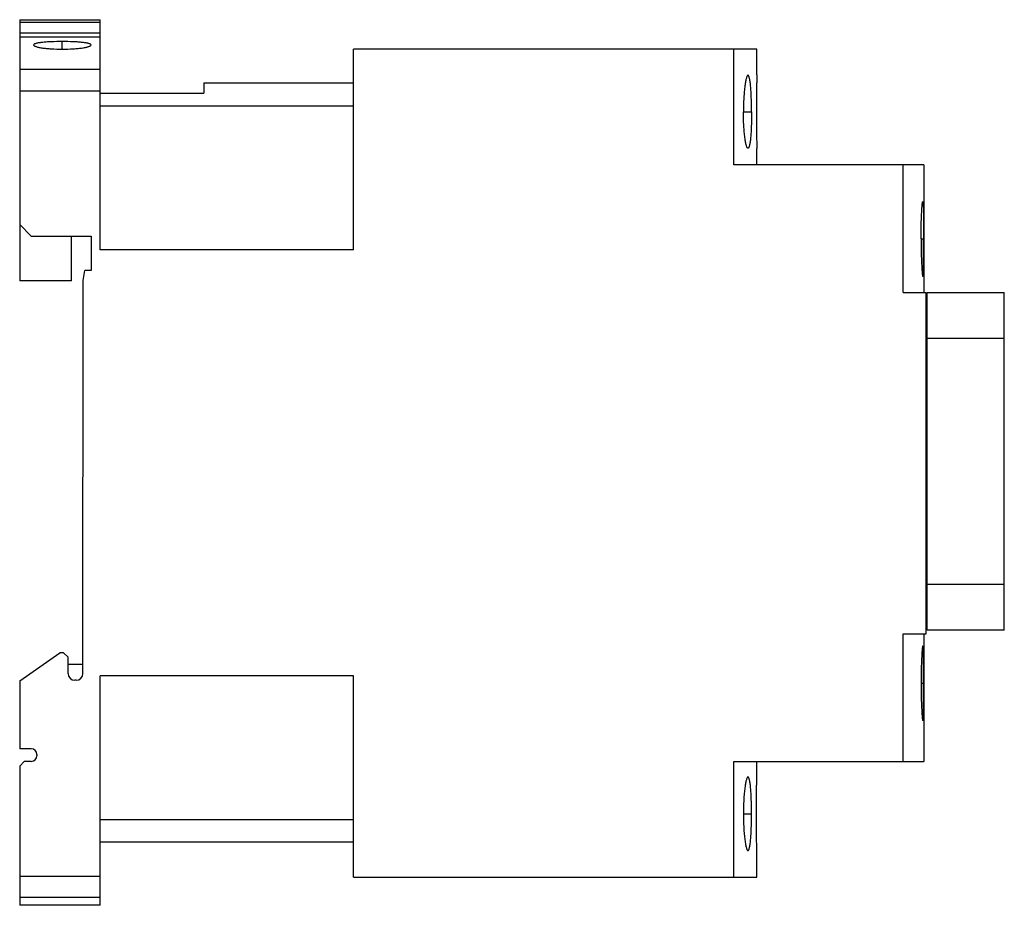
# Model space of a CAD drawing. Header units: millimetres. Extents: x 62.5 to 148.1, y 113.5 to 190.4.
import ezdxf

# ---------------------------------------------------------------- set-up
doc = ezdxf.new("R2010")
doc.units = ezdxf.units.MM
doc.header["$MEASUREMENT"] = 0
doc.layers.add('00_COMPONENTS_1', color=7, linetype='Continuous', lineweight=0)
doc.layers.add('03_AXES_1', color=7, linetype='Continuous', lineweight=0)

msp = doc.modelspace()

# ---------------------------------------------------------------- linework, layer by layer
at = {"layer": '00_COMPONENTS_1', "color": 18, "lineweight": 25, "true_color": 0x000000}
for p, q in [((62.529, 190.412), (62.529, 167.712)), ((62.529, 190.412), (69.529, 190.412)), ((62.529, 190.198), (69.529, 190.198)), ((69.529, 170.412), (69.529, 190.412)), ((69.529, 189.241), (62.529, 189.241)), ((62.529, 188.912), (69.529, 188.912)), ((91.529, 170.412), (91.529, 187.862)), ((126.578, 187.862), (91.529, 187.862)), ((124.579, 177.812), (124.579, 187.862)), ((126.578, 185.611), (126.578, 187.862)), ((62.529, 186.127), (69.529, 186.127)), ((78.529, 184.912), (91.529, 184.912)), ((78.529, 184.911), (78.529, 184.034)), ((69.529, 184.197), (62.529, 184.197)), ((69.529, 184.034), (78.529, 184.034)), ((91.529, 182.912), (69.529, 182.912)), ((126.578, 177.812), (126.578, 179.212)), ((141.079, 177.812), (124.579, 177.812)), ((139.279, 166.712), (139.279, 177.812)), ((141.079, 177.812), (141.079, 166.712)), ((63.529, 171.612), (62.529, 172.612)), ((63.529, 171.612), (68.729, 171.612)), ((67.029, 167.712), (67.029, 171.612)), ((68.729, 171.612), (68.729, 168.612)), ((91.529, 170.412), (69.529, 170.412)), ((68.033, 167.757), (68.191, 168.612)), ((68.729, 168.612), (68.191, 168.612)), ((67.029, 167.712), (62.529, 167.712)), ((68.029, 133.612), (68.033, 167.757)), ((139.279, 166.712), (141.279, 166.712)), ((141.279, 137.052), (141.279, 166.712)), ((141.379, 166.712), (148.079, 166.712)), ((141.379, 137.362), (141.379, 166.712)), ((148.079, 137.362), (148.079, 166.712)), ((148.079, 162.712), (141.379, 162.712)), ((141.379, 141.362), (148.079, 141.362)), ((139.279, 137.052), (141.279, 137.052)), ((139.279, 125.952), (139.279, 137.052)), ((141.079, 137.052), (141.079, 125.952)), ((148.079, 137.362), (141.379, 137.362)), ((62.529, 132.961), (66.029, 135.412)), ((66.329, 135.412), (66.029, 135.412)), ((66.329, 135.412), (66.729, 135.012)), ((66.729, 133.612), (66.729, 135.012)), ((66.729, 134.412), (68.029, 134.412)), ((62.529, 132.961), (62.529, 127.062)), ((67.429, 133.012), (67.329, 133.012)), ((69.529, 113.462), (69.529, 133.412)), ((91.529, 133.412), (69.529, 133.412)), ((91.529, 115.912), (91.529, 133.412)), ((63.529, 127.062), (62.529, 127.062)), ((62.529, 125.562), (62.929, 125.962)), ((63.529, 125.962), (62.929, 125.962)), ((64.029, 126.562), (64.029, 126.462)), ((124.579, 125.952), (141.079, 125.952)), ((124.579, 115.912), (124.579, 125.952)), ((126.578, 124.611), (126.578, 125.952)), ((62.529, 125.562), (62.529, 113.462)), ((69.529, 120.912), (91.529, 120.912)), ((91.529, 118.962), (69.529, 118.962)), ((126.578, 115.912), (126.578, 118.212)), ((62.529, 115.995), (69.529, 115.995)), ((91.529, 115.912), (126.578, 115.912)), ((69.529, 114.141), (62.529, 114.141)), ((69.529, 113.462), (62.529, 113.462))]:
    msp.add_line(p, q, dxfattribs=at)
for points, knots in [([(68.729, 188.22), (68.729, 188.246), (68.704, 188.267), (68.681, 188.282), (68.672, 188.288), (68.664, 188.293), (68.655, 188.297), (68.644, 188.302), (68.633, 188.307), (68.622, 188.312), (68.595, 188.323), (68.568, 188.332), (68.54, 188.34), (68.506, 188.35), (68.471, 188.359), (68.436, 188.366), (68.394, 188.375), (68.353, 188.383), (68.311, 188.391), (68.262, 188.399), (68.213, 188.406), (68.165, 188.413), (68.11, 188.42), (68.055, 188.427), (68, 188.433), (67.874, 188.447), (67.748, 188.458), (67.622, 188.467), (67.477, 188.477), (67.333, 188.485), (67.189, 188.491), (66.869, 188.505), (66.549, 188.51), (66.229, 188.51), (65.909, 188.51), (65.589, 188.505), (65.27, 188.491), (65.125, 188.485), (64.981, 188.477), (64.837, 188.467), (64.711, 188.458), (64.584, 188.447), (64.458, 188.433), (64.403, 188.427), (64.349, 188.421), (64.294, 188.413), (64.245, 188.406), (64.196, 188.399), (64.148, 188.391), (64.106, 188.383), (64.064, 188.375), (64.022, 188.366), (63.987, 188.359), (63.952, 188.35), (63.918, 188.34), (63.89, 188.332), (63.863, 188.323), (63.836, 188.312), (63.825, 188.307), (63.814, 188.302), (63.804, 188.297), (63.795, 188.293), (63.786, 188.288), (63.777, 188.282), (63.754, 188.267), (63.729, 188.246), (63.729, 188.22)], [0, 0, 0, 0, 1, 1, 1, 2, 2, 2, 3, 3, 3, 4, 4, 4, 5, 5, 5, 6, 6, 6, 7, 7, 7, 8, 8, 8, 9, 9, 9, 10, 10, 10, 11, 11, 11, 12, 12, 12, 13, 13, 13, 14, 14, 14, 15, 15, 15, 16, 16, 16, 17, 17, 17, 18, 18, 18, 19, 19, 19, 20, 20, 20, 21, 21, 21, 22, 22, 22, 22]), ([(63.729, 188.22), (63.729, 188.192), (63.753, 188.17), (63.777, 188.154), (63.797, 188.14), (63.816, 188.13), (63.836, 188.12), (63.863, 188.108), (63.89, 188.097), (63.918, 188.087), (63.953, 188.075), (63.987, 188.065), (64.022, 188.055), (64.064, 188.044), (64.106, 188.033), (64.148, 188.024), (64.196, 188.013), (64.245, 188.003), (64.293, 187.994), (64.348, 187.984), (64.403, 187.975), (64.458, 187.966), (64.583, 187.946), (64.709, 187.931), (64.835, 187.917), (64.979, 187.902), (65.124, 187.889), (65.268, 187.88), (65.588, 187.858), (65.908, 187.848), (66.229, 187.848), (66.55, 187.848), (66.87, 187.858), (67.19, 187.88), (67.334, 187.889), (67.479, 187.902), (67.623, 187.917), (67.749, 187.931), (67.875, 187.946), (68.001, 187.966), (68.056, 187.975), (68.11, 187.984), (68.165, 187.994), (68.214, 188.003), (68.262, 188.013), (68.311, 188.024), (68.353, 188.033), (68.395, 188.044), (68.436, 188.055), (68.471, 188.065), (68.506, 188.075), (68.54, 188.087), (68.568, 188.097), (68.596, 188.108), (68.622, 188.12), (68.642, 188.13), (68.662, 188.14), (68.681, 188.154), (68.705, 188.17), (68.729, 188.192), (68.729, 188.22)], [0, 0, 0, 0, 1, 1, 1, 2, 2, 2, 3, 3, 3, 4, 4, 4, 5, 5, 5, 6, 6, 6, 7, 7, 7, 8, 8, 8, 9, 9, 9, 10, 10, 10, 11, 11, 11, 12, 12, 12, 13, 13, 13, 14, 14, 14, 15, 15, 15, 16, 16, 16, 17, 17, 17, 18, 18, 18, 19, 19, 19, 20, 20, 20, 20]), ([(125.806, 185.584), (125.794, 185.584), (125.781, 185.577), (125.771, 185.568), (125.765, 185.563), (125.759, 185.556), (125.754, 185.549), (125.747, 185.541), (125.742, 185.532), (125.736, 185.523), (125.722, 185.499), (125.711, 185.473), (125.701, 185.447), (125.688, 185.413), (125.676, 185.378), (125.666, 185.343), (125.653, 185.299), (125.642, 185.255), (125.632, 185.211), (125.619, 185.158), (125.609, 185.105), (125.599, 185.052), (125.587, 184.99), (125.577, 184.929), (125.567, 184.867), (125.556, 184.798), (125.546, 184.728), (125.537, 184.658), (125.517, 184.499), (125.5, 184.339), (125.486, 184.178), (125.47, 183.995), (125.457, 183.812), (125.447, 183.629), (125.435, 183.43), (125.427, 183.232), (125.422, 183.033), (125.416, 182.826), (125.414, 182.619), (125.414, 182.412)], [0, 0, 0, 0, 1, 1, 1, 2, 2, 2, 3, 3, 3, 4, 4, 4, 5, 5, 5, 6, 6, 6, 7, 7, 7, 8, 8, 8, 9, 9, 9, 10, 10, 10, 11, 11, 11, 12, 12, 12, 13, 13, 13, 13]), ([(126.118, 182.412), (126.118, 182.618), (126.116, 182.825), (126.113, 183.032), (126.109, 183.231), (126.104, 183.429), (126.097, 183.628), (126.09, 183.811), (126.082, 183.994), (126.071, 184.177), (126.061, 184.337), (126.05, 184.498), (126.035, 184.658), (126.028, 184.727), (126.021, 184.797), (126.013, 184.867), (126.006, 184.928), (125.998, 184.99), (125.989, 185.051), (125.981, 185.105), (125.973, 185.158), (125.963, 185.211), (125.955, 185.255), (125.945, 185.299), (125.935, 185.343), (125.926, 185.378), (125.916, 185.413), (125.905, 185.448), (125.896, 185.473), (125.886, 185.499), (125.873, 185.523), (125.868, 185.532), (125.863, 185.541), (125.857, 185.549), (125.852, 185.556), (125.847, 185.563), (125.84, 185.568), (125.831, 185.577), (125.819, 185.584), (125.806, 185.584)], [0, 0, 0, 0, 1, 1, 1, 2, 2, 2, 3, 3, 3, 4, 4, 4, 5, 5, 5, 6, 6, 6, 7, 7, 7, 8, 8, 8, 9, 9, 9, 10, 10, 10, 11, 11, 11, 12, 12, 12, 13, 13, 13, 13]), ([(126.578, 185.61), (126.578, 185.588), (126.577, 185.565), (126.577, 185.542), (126.576, 185.516), (126.575, 185.49), (126.575, 185.463), (126.574, 185.427), (126.573, 185.391), (126.572, 185.355), (126.57, 185.256), (126.568, 185.156), (126.566, 185.056), (126.563, 184.923), (126.561, 184.791), (126.558, 184.658), (126.556, 184.497), (126.553, 184.336), (126.551, 184.175), (126.548, 183.992), (126.546, 183.809), (126.545, 183.625), (126.541, 183.221), (126.539, 182.816), (126.539, 182.412)], [0, 0, 0, 0, 1, 1, 1, 2, 2, 2, 3, 3, 3, 4, 4, 4, 5, 5, 5, 6, 6, 6, 7, 7, 7, 8, 8, 8, 8]), ([(125.806, 179.24), (125.794, 179.24), (125.781, 179.246), (125.771, 179.255), (125.765, 179.261), (125.759, 179.267), (125.754, 179.274), (125.747, 179.282), (125.742, 179.291), (125.736, 179.3), (125.722, 179.324), (125.711, 179.35), (125.701, 179.376), (125.688, 179.41), (125.676, 179.445), (125.666, 179.48), (125.653, 179.524), (125.642, 179.568), (125.632, 179.612), (125.619, 179.665), (125.609, 179.718), (125.599, 179.772), (125.587, 179.833), (125.577, 179.895), (125.567, 179.956), (125.556, 180.026), (125.547, 180.095), (125.538, 180.165), (125.517, 180.325), (125.5, 180.485), (125.486, 180.645), (125.47, 180.828), (125.457, 181.011), (125.447, 181.194), (125.435, 181.393), (125.427, 181.592), (125.422, 181.791), (125.416, 181.998), (125.414, 182.205), (125.414, 182.412)], [0, 0, 0, 0, 1, 1, 1, 2, 2, 2, 3, 3, 3, 4, 4, 4, 5, 5, 5, 6, 6, 6, 7, 7, 7, 8, 8, 8, 9, 9, 9, 10, 10, 10, 11, 11, 11, 12, 12, 12, 13, 13, 13, 13]), ([(126.118, 182.412), (126.118, 182.205), (126.116, 181.998), (126.113, 181.791), (126.109, 181.593), (126.104, 181.394), (126.097, 181.195), (126.09, 181.012), (126.082, 180.829), (126.071, 180.646), (126.061, 180.486), (126.05, 180.326), (126.035, 180.166), (126.028, 180.096), (126.021, 180.026), (126.013, 179.957), (126.006, 179.895), (125.998, 179.833), (125.989, 179.772), (125.981, 179.719), (125.973, 179.665), (125.963, 179.612), (125.955, 179.568), (125.945, 179.524), (125.935, 179.48), (125.926, 179.445), (125.916, 179.41), (125.905, 179.375), (125.896, 179.35), (125.886, 179.324), (125.873, 179.3), (125.868, 179.291), (125.863, 179.282), (125.857, 179.274), (125.852, 179.267), (125.847, 179.261), (125.84, 179.255), (125.831, 179.246), (125.819, 179.24), (125.806, 179.24)], [0, 0, 0, 0, 1, 1, 1, 2, 2, 2, 3, 3, 3, 4, 4, 4, 5, 5, 5, 6, 6, 6, 7, 7, 7, 8, 8, 8, 9, 9, 9, 10, 10, 10, 11, 11, 11, 12, 12, 12, 13, 13, 13, 13]), ([(126.539, 182.412), (126.539, 182.007), (126.541, 181.602), (126.545, 181.197), (126.546, 181.014), (126.548, 180.831), (126.551, 180.648), (126.553, 180.487), (126.556, 180.326), (126.558, 180.165), (126.561, 180.032), (126.563, 179.9), (126.566, 179.767), (126.568, 179.667), (126.57, 179.568), (126.572, 179.468), (126.573, 179.432), (126.574, 179.396), (126.575, 179.36), (126.575, 179.334), (126.576, 179.308), (126.577, 179.281), (126.577, 179.258), (126.578, 179.235), (126.578, 179.212)], [0, 0, 0, 0, 1, 1, 1, 2, 2, 2, 3, 3, 3, 4, 4, 4, 5, 5, 5, 6, 6, 6, 7, 7, 7, 8, 8, 8, 8]), ([(140.848, 171.362), (140.848, 171.573), (140.849, 171.784), (140.852, 171.996), (140.854, 172.199), (140.857, 172.403), (140.862, 172.606), (140.866, 172.793), (140.872, 172.98), (140.878, 173.168), (140.881, 173.253), (140.885, 173.338), (140.888, 173.424), (140.892, 173.503), (140.896, 173.581), (140.899, 173.66), (140.903, 173.731), (140.907, 173.803), (140.911, 173.874), (140.915, 173.938), (140.919, 174.001), (140.924, 174.064), (140.927, 174.119), (140.932, 174.173), (140.936, 174.228), (140.94, 174.273), (140.944, 174.319), (140.949, 174.364), (140.953, 174.4), (140.957, 174.436), (140.962, 174.472), (140.965, 174.498), (140.969, 174.524), (140.974, 174.549), (140.976, 174.558), (140.978, 174.567), (140.98, 174.576), (140.982, 174.583), (140.984, 174.59), (140.986, 174.596), (140.987, 174.6), (140.989, 174.604), (140.991, 174.608), (140.993, 174.61), (140.995, 174.612), (140.997, 174.612)], [0, 0, 0, 0, 1, 1, 1, 2, 2, 2, 3, 3, 3, 4, 4, 4, 5, 5, 5, 6, 6, 6, 7, 7, 7, 8, 8, 8, 9, 9, 9, 10, 10, 10, 11, 11, 11, 12, 12, 12, 13, 13, 13, 14, 14, 14, 15, 15, 15, 15]), ([(140.997, 174.612), (140.999, 174.612), (141.001, 174.61), (141.002, 174.608), (141.005, 174.604), (141.006, 174.6), (141.008, 174.596), (141.009, 174.59), (141.011, 174.583), (141.013, 174.576), (141.014, 174.567), (141.016, 174.558), (141.017, 174.549), (141.021, 174.524), (141.024, 174.498), (141.026, 174.472), (141.029, 174.436), (141.032, 174.4), (141.034, 174.364), (141.037, 174.319), (141.039, 174.273), (141.041, 174.228), (141.043, 174.173), (141.045, 174.119), (141.047, 174.064), (141.049, 174.001), (141.051, 173.937), (141.052, 173.874), (141.054, 173.803), (141.056, 173.731), (141.057, 173.66), (141.058, 173.581), (141.059, 173.502), (141.061, 173.424), (141.062, 173.338), (141.063, 173.253), (141.063, 173.167), (141.065, 172.98), (141.067, 172.793), (141.068, 172.606), (141.069, 172.402), (141.069, 172.199), (141.07, 171.996), (141.07, 171.784), (141.071, 171.573), (141.071, 171.362)], [0, 0, 0, 0, 1, 1, 1, 2, 2, 2, 3, 3, 3, 4, 4, 4, 5, 5, 5, 6, 6, 6, 7, 7, 7, 8, 8, 8, 9, 9, 9, 10, 10, 10, 11, 11, 11, 12, 12, 12, 13, 13, 13, 14, 14, 14, 15, 15, 15, 15]), ([(140.848, 171.362), (140.848, 171.15), (140.849, 170.939), (140.852, 170.727), (140.854, 170.524), (140.857, 170.321), (140.862, 170.117), (140.866, 169.93), (140.872, 169.743), (140.878, 169.556), (140.881, 169.47), (140.885, 169.385), (140.888, 169.299), (140.892, 169.221), (140.895, 169.142), (140.899, 169.063), (140.903, 168.992), (140.907, 168.92), (140.911, 168.849), (140.915, 168.786), (140.919, 168.722), (140.924, 168.659), (140.927, 168.604), (140.932, 168.55), (140.936, 168.495), (140.94, 168.45), (140.944, 168.404), (140.949, 168.359), (140.953, 168.323), (140.957, 168.287), (140.962, 168.252), (140.965, 168.226), (140.969, 168.2), (140.974, 168.174), (140.976, 168.165), (140.978, 168.156), (140.98, 168.147), (140.982, 168.14), (140.984, 168.134), (140.986, 168.127), (140.987, 168.123), (140.989, 168.119), (140.991, 168.116), (140.993, 168.114), (140.995, 168.112), (140.997, 168.112)], [0, 0, 0, 0, 1, 1, 1, 2, 2, 2, 3, 3, 3, 4, 4, 4, 5, 5, 5, 6, 6, 6, 7, 7, 7, 8, 8, 8, 9, 9, 9, 10, 10, 10, 11, 11, 11, 12, 12, 12, 13, 13, 13, 14, 14, 14, 15, 15, 15, 15]), ([(140.997, 168.112), (140.999, 168.112), (141.001, 168.114), (141.002, 168.116), (141.005, 168.119), (141.006, 168.123), (141.008, 168.127), (141.009, 168.134), (141.011, 168.14), (141.013, 168.147), (141.014, 168.156), (141.016, 168.165), (141.017, 168.174), (141.021, 168.2), (141.024, 168.226), (141.026, 168.252), (141.029, 168.287), (141.032, 168.323), (141.034, 168.359), (141.037, 168.404), (141.039, 168.45), (141.041, 168.495), (141.043, 168.55), (141.045, 168.604), (141.047, 168.659), (141.049, 168.722), (141.051, 168.786), (141.052, 168.849), (141.054, 168.92), (141.056, 168.992), (141.057, 169.063), (141.058, 169.142), (141.059, 169.221), (141.061, 169.3), (141.062, 169.385), (141.063, 169.47), (141.063, 169.556), (141.065, 169.743), (141.067, 169.93), (141.068, 170.118), (141.069, 170.321), (141.069, 170.524), (141.07, 170.728), (141.07, 170.939), (141.071, 171.15), (141.071, 171.362)], [0, 0, 0, 0, 1, 1, 1, 2, 2, 2, 3, 3, 3, 4, 4, 4, 5, 5, 5, 6, 6, 6, 7, 7, 7, 8, 8, 8, 9, 9, 9, 10, 10, 10, 11, 11, 11, 12, 12, 12, 13, 13, 13, 14, 14, 14, 15, 15, 15, 15]), ([(140.997, 136.012), (140.995, 136.012), (140.993, 136.01), (140.991, 136.008), (140.989, 136.004), (140.987, 136), (140.986, 135.996), (140.984, 135.99), (140.982, 135.983), (140.98, 135.976), (140.978, 135.967), (140.976, 135.958), (140.974, 135.949), (140.969, 135.923), (140.965, 135.898), (140.962, 135.872), (140.957, 135.836), (140.953, 135.8), (140.949, 135.764), (140.944, 135.719), (140.94, 135.673), (140.936, 135.628), (140.932, 135.573), (140.927, 135.519), (140.924, 135.464), (140.919, 135.401), (140.915, 135.338), (140.911, 135.274), (140.907, 135.203), (140.903, 135.132), (140.899, 135.06), (140.895, 134.981), (140.892, 134.903), (140.888, 134.824), (140.885, 134.739), (140.881, 134.653), (140.878, 134.568), (140.872, 134.38), (140.866, 134.193), (140.862, 134.006), (140.857, 133.803), (140.854, 133.599), (140.852, 133.396), (140.849, 133.184), (140.848, 132.973), (140.848, 132.762)], [0, 0, 0, 0, 1, 1, 1, 2, 2, 2, 3, 3, 3, 4, 4, 4, 5, 5, 5, 6, 6, 6, 7, 7, 7, 8, 8, 8, 9, 9, 9, 10, 10, 10, 11, 11, 11, 12, 12, 12, 13, 13, 13, 14, 14, 14, 15, 15, 15, 15]), ([(141.071, 132.762), (141.071, 132.973), (141.07, 133.184), (141.07, 133.396), (141.069, 133.599), (141.069, 133.802), (141.068, 134.006), (141.067, 134.193), (141.065, 134.38), (141.063, 134.567), (141.063, 134.653), (141.062, 134.738), (141.061, 134.824), (141.059, 134.902), (141.058, 134.981), (141.057, 135.06), (141.056, 135.131), (141.054, 135.203), (141.052, 135.274), (141.051, 135.337), (141.049, 135.401), (141.047, 135.464), (141.045, 135.519), (141.043, 135.573), (141.041, 135.628), (141.039, 135.673), (141.037, 135.719), (141.034, 135.764), (141.032, 135.8), (141.029, 135.836), (141.026, 135.872), (141.024, 135.898), (141.021, 135.923), (141.017, 135.949), (141.016, 135.958), (141.014, 135.967), (141.013, 135.976), (141.011, 135.983), (141.009, 135.99), (141.008, 135.996), (141.006, 136), (141.005, 136.004), (141.002, 136.008), (141.001, 136.01), (140.999, 136.012), (140.997, 136.012)], [0, 0, 0, 0, 1, 1, 1, 2, 2, 2, 3, 3, 3, 4, 4, 4, 5, 5, 5, 6, 6, 6, 7, 7, 7, 8, 8, 8, 9, 9, 9, 10, 10, 10, 11, 11, 11, 12, 12, 12, 13, 13, 13, 14, 14, 14, 15, 15, 15, 15]), ([(140.848, 132.762), (140.848, 132.55), (140.849, 132.339), (140.852, 132.127), (140.854, 131.924), (140.857, 131.721), (140.862, 131.517), (140.866, 131.33), (140.872, 131.143), (140.878, 130.955), (140.881, 130.87), (140.885, 130.785), (140.888, 130.699), (140.892, 130.621), (140.896, 130.542), (140.899, 130.463), (140.903, 130.392), (140.907, 130.32), (140.911, 130.249), (140.915, 130.186), (140.919, 130.122), (140.924, 130.059), (140.927, 130.004), (140.932, 129.95), (140.936, 129.895), (140.94, 129.85), (140.944, 129.804), (140.949, 129.759), (140.953, 129.723), (140.957, 129.687), (140.962, 129.652), (140.965, 129.626), (140.969, 129.6), (140.974, 129.574), (140.976, 129.565), (140.978, 129.556), (140.98, 129.547), (140.982, 129.54), (140.984, 129.534), (140.986, 129.527), (140.987, 129.523), (140.989, 129.519), (140.991, 129.516), (140.993, 129.514), (140.995, 129.512), (140.997, 129.512)], [0, 0, 0, 0, 1, 1, 1, 2, 2, 2, 3, 3, 3, 4, 4, 4, 5, 5, 5, 6, 6, 6, 7, 7, 7, 8, 8, 8, 9, 9, 9, 10, 10, 10, 11, 11, 11, 12, 12, 12, 13, 13, 13, 14, 14, 14, 15, 15, 15, 15]), ([(140.997, 129.512), (140.999, 129.512), (141.001, 129.514), (141.002, 129.516), (141.005, 129.519), (141.006, 129.523), (141.008, 129.527), (141.009, 129.534), (141.011, 129.54), (141.013, 129.547), (141.014, 129.556), (141.016, 129.565), (141.017, 129.574), (141.021, 129.6), (141.024, 129.626), (141.026, 129.652), (141.029, 129.687), (141.032, 129.723), (141.034, 129.759), (141.037, 129.804), (141.039, 129.85), (141.041, 129.895), (141.043, 129.95), (141.045, 130.004), (141.047, 130.059), (141.049, 130.122), (141.051, 130.186), (141.052, 130.249), (141.054, 130.32), (141.056, 130.392), (141.057, 130.463), (141.058, 130.542), (141.059, 130.621), (141.061, 130.7), (141.062, 130.785), (141.063, 130.87), (141.063, 130.956), (141.065, 131.143), (141.067, 131.33), (141.068, 131.518), (141.069, 131.721), (141.069, 131.924), (141.07, 132.128), (141.07, 132.339), (141.071, 132.55), (141.071, 132.762)], [0, 0, 0, 0, 1, 1, 1, 2, 2, 2, 3, 3, 3, 4, 4, 4, 5, 5, 5, 6, 6, 6, 7, 7, 7, 8, 8, 8, 9, 9, 9, 10, 10, 10, 11, 11, 11, 12, 12, 12, 13, 13, 13, 14, 14, 14, 15, 15, 15, 15]), ([(125.806, 124.612), (125.793, 124.612), (125.781, 124.605), (125.771, 124.596), (125.764, 124.59), (125.759, 124.584), (125.753, 124.577), (125.747, 124.569), (125.741, 124.56), (125.736, 124.55), (125.721, 124.526), (125.71, 124.501), (125.7, 124.474), (125.686, 124.44), (125.675, 124.405), (125.665, 124.369), (125.652, 124.325), (125.64, 124.28), (125.63, 124.236), (125.618, 124.182), (125.607, 124.129), (125.597, 124.075), (125.585, 124.013), (125.574, 123.951), (125.565, 123.888), (125.554, 123.818), (125.544, 123.748), (125.535, 123.678), (125.514, 123.517), (125.497, 123.355), (125.483, 123.194), (125.466, 123.009), (125.453, 122.825), (125.443, 122.64), (125.432, 122.439), (125.424, 122.239), (125.418, 122.038), (125.412, 121.829), (125.41, 121.62), (125.41, 121.412)], [0, 0, 0, 0, 1, 1, 1, 2, 2, 2, 3, 3, 3, 4, 4, 4, 5, 5, 5, 6, 6, 6, 7, 7, 7, 8, 8, 8, 9, 9, 9, 10, 10, 10, 11, 11, 11, 12, 12, 12, 13, 13, 13, 13]), ([(126.12, 121.412), (126.12, 121.62), (126.119, 121.829), (126.115, 122.037), (126.112, 122.238), (126.106, 122.438), (126.099, 122.639), (126.092, 122.824), (126.084, 123.008), (126.073, 123.193), (126.063, 123.354), (126.052, 123.516), (126.036, 123.678), (126.03, 123.748), (126.023, 123.818), (126.015, 123.888), (126.007, 123.95), (125.999, 124.013), (125.99, 124.075), (125.983, 124.129), (125.974, 124.182), (125.964, 124.236), (125.956, 124.28), (125.947, 124.325), (125.936, 124.369), (125.927, 124.405), (125.917, 124.44), (125.906, 124.475), (125.897, 124.501), (125.887, 124.526), (125.874, 124.55), (125.869, 124.56), (125.863, 124.569), (125.857, 124.577), (125.852, 124.584), (125.847, 124.591), (125.841, 124.596), (125.835, 124.601), (125.83, 124.605), (125.823, 124.608), (125.818, 124.61), (125.812, 124.612), (125.806, 124.612)], [0, 0, 0, 0, 1, 1, 1, 2, 2, 2, 3, 3, 3, 4, 4, 4, 5, 5, 5, 6, 6, 6, 7, 7, 7, 8, 8, 8, 9, 9, 9, 10, 10, 10, 11, 11, 11, 12, 12, 12, 13, 13, 13, 14, 14, 14, 14]), ([(126.539, 121.412), (126.539, 121.816), (126.541, 122.221), (126.545, 122.626), (126.546, 122.809), (126.548, 122.992), (126.551, 123.175), (126.553, 123.336), (126.556, 123.497), (126.558, 123.658), (126.561, 123.791), (126.563, 123.924), (126.566, 124.056), (126.568, 124.156), (126.57, 124.255), (126.572, 124.355), (126.573, 124.391), (126.574, 124.427), (126.575, 124.463), (126.575, 124.489), (126.576, 124.516), (126.577, 124.542), (126.577, 124.565), (126.578, 124.588), (126.578, 124.611)], [0, 0, 0, 0, 1, 1, 1, 2, 2, 2, 3, 3, 3, 4, 4, 4, 5, 5, 5, 6, 6, 6, 7, 7, 7, 8, 8, 8, 8]), ([(125.41, 121.412), (125.41, 121.203), (125.412, 120.994), (125.418, 120.785), (125.424, 120.584), (125.432, 120.384), (125.443, 120.183), (125.453, 119.998), (125.466, 119.814), (125.483, 119.63), (125.497, 119.468), (125.514, 119.306), (125.535, 119.145), (125.544, 119.075), (125.554, 119.005), (125.565, 118.935), (125.574, 118.872), (125.585, 118.81), (125.597, 118.748), (125.607, 118.694), (125.618, 118.641), (125.63, 118.588), (125.64, 118.543), (125.652, 118.498), (125.665, 118.454), (125.675, 118.419), (125.687, 118.383), (125.7, 118.349), (125.71, 118.323), (125.721, 118.297), (125.736, 118.273), (125.741, 118.264), (125.747, 118.255), (125.753, 118.246), (125.759, 118.239), (125.764, 118.233), (125.771, 118.227), (125.781, 118.218), (125.793, 118.211), (125.806, 118.211)], [0, 0, 0, 0, 1, 1, 1, 2, 2, 2, 3, 3, 3, 4, 4, 4, 5, 5, 5, 6, 6, 6, 7, 7, 7, 8, 8, 8, 9, 9, 9, 10, 10, 10, 11, 11, 11, 12, 12, 12, 13, 13, 13, 13]), ([(125.806, 118.211), (125.812, 118.211), (125.818, 118.213), (125.823, 118.215), (125.83, 118.218), (125.835, 118.222), (125.841, 118.227), (125.847, 118.233), (125.852, 118.239), (125.857, 118.246), (125.863, 118.254), (125.869, 118.264), (125.874, 118.273), (125.887, 118.297), (125.897, 118.323), (125.906, 118.349), (125.917, 118.383), (125.927, 118.419), (125.936, 118.454), (125.947, 118.498), (125.956, 118.543), (125.964, 118.588), (125.974, 118.641), (125.983, 118.695), (125.99, 118.748), (125.999, 118.81), (126.007, 118.873), (126.015, 118.935), (126.023, 119.005), (126.03, 119.075), (126.036, 119.146), (126.052, 119.307), (126.063, 119.469), (126.073, 119.63), (126.084, 119.815), (126.092, 120), (126.099, 120.184), (126.106, 120.385), (126.112, 120.585), (126.115, 120.786), (126.119, 120.994), (126.12, 121.203), (126.12, 121.412)], [0, 0, 0, 0, 1, 1, 1, 2, 2, 2, 3, 3, 3, 4, 4, 4, 5, 5, 5, 6, 6, 6, 7, 7, 7, 8, 8, 8, 9, 9, 9, 10, 10, 10, 11, 11, 11, 12, 12, 12, 13, 13, 13, 14, 14, 14, 14]), ([(126.578, 118.212), (126.578, 118.235), (126.577, 118.258), (126.577, 118.281), (126.576, 118.308), (126.575, 118.334), (126.575, 118.36), (126.574, 118.396), (126.573, 118.433), (126.572, 118.469), (126.57, 118.568), (126.568, 118.667), (126.566, 118.767), (126.563, 118.9), (126.561, 119.032), (126.558, 119.165), (126.556, 119.326), (126.553, 119.487), (126.551, 119.648), (126.548, 119.831), (126.546, 120.014), (126.545, 120.198), (126.541, 120.602), (126.539, 121.007), (126.539, 121.412)], [0, 0, 0, 0, 1, 1, 1, 2, 2, 2, 3, 3, 3, 4, 4, 4, 5, 5, 5, 6, 6, 6, 7, 7, 7, 8, 8, 8, 8])]:
    msp.add_open_spline(points, degree=3, knots=knots, dxfattribs=at)
for points in [[(66.729, 133.612), (66.729, 133.28), (66.998, 133.012), (67.329, 133.012)], [(67.429, 133.012), (67.761, 133.012), (68.029, 133.28), (68.029, 133.612)], [(64.029, 126.562), (64.029, 126.838), (63.805, 127.062), (63.529, 127.062)], [(63.529, 125.962), (63.805, 125.962), (64.029, 126.185), (64.029, 126.462)]]:
    msp.add_open_spline(points, degree=3, dxfattribs=at)
at = {"layer": '03_AXES_1', "color": 2, "lineweight": 25, "true_color": 0xffff00}
for p, q in [((66.229, 187.849), (66.229, 188.511)), ((125.414, 182.412), (126.118, 182.412)), ((126.537, 182.412), (126.578, 182.412)), ((140.848, 171.362), (141.071, 171.362)), ((140.848, 132.762), (141.071, 132.762)), ((125.41, 121.412), (126.12, 121.412)), ((126.537, 121.412), (126.578, 121.412))]:
    msp.add_line(p, q, dxfattribs=at)

doc.saveas('drawing.dxf')
